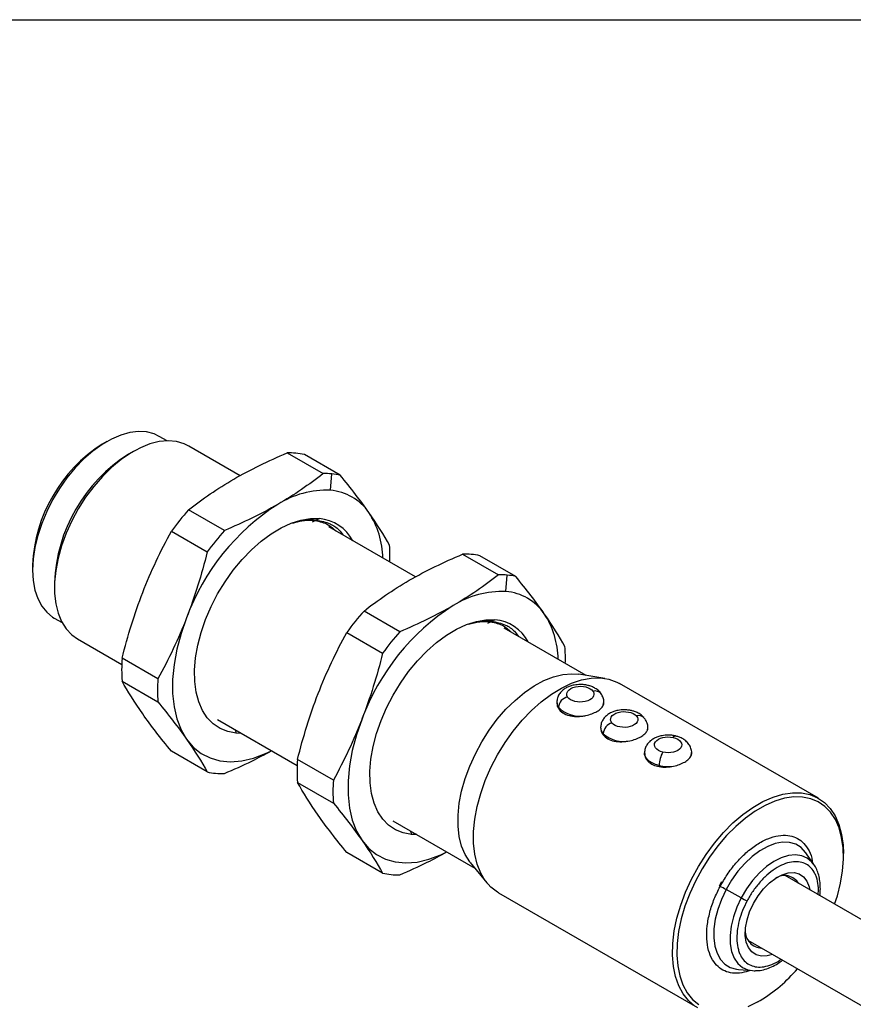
# Model space of a CAD drawing. Header units: millimetres. Extents: x 10 to 410, y 10 to 314.
# Tile 7 of 8: x 287 to 354, y 235 to 314. Entities that reach past the tile are written whole.
import ezdxf

# ---------------------------------------------------------------- set-up
doc = ezdxf.new("R2010")
doc.units = ezdxf.units.MM
doc.header["$LTSCALE"] = 1.5
doc.layers.add('TEXT', color=140, linetype='Continuous', lineweight=25)

msp = doc.modelspace()

# ---------------------------------------------------------------- linework, layer by layer
for p, q in [((298.519, 280.356), (297.886, 280.721)), ((293.653, 280.302), (293.294, 280.094)), ((304.409, 277.542), (300.262, 279.937)), ((295.774, 279.492), (295.415, 279.284)), ((308.196, 279.38), (311.088, 277.711)), ((312.477, 277.586), (309.585, 279.256)), ((311.68, 276.368), (311.8, 277.693)), ((303.143, 273.124), (300.251, 274.794)), ((310.796, 274.09), (310.55, 273.973)), ((310.237, 273.825), (310.458, 273.93)), ((318.552, 269.378), (311.551, 273.42)), ((298.861, 273.065), (301.753, 271.395)), ((322.338, 271.216), (325.23, 269.547)), ((326.62, 269.422), (323.727, 271.092)), ((287.668, 270.349), (287.668, 269.934)), ((325.822, 268.204), (325.942, 269.529)), ((289.43, 268.917), (289.43, 268.502)), ((289.422, 266.058), (290.055, 265.693)), ((317.285, 264.96), (314.393, 266.63)), ((324.379, 265.661), (324.6, 265.766)), ((324.938, 265.926), (324.692, 265.809)), ((332.307, 261.437), (325.693, 265.255)), ((313.003, 264.901), (315.895, 263.231)), ((291.289, 264.394), (294.862, 262.331)), ((297.78, 261.156), (294.888, 262.826)), ((333.812, 261.199), (331.721, 261.53)), ((294.888, 260.973), (297.78, 259.304)), ((351.023, 251.53), (334.982, 260.79)), ((329.932, 259.271), (329.932, 259.236)), ((333.678, 259.01), (333.712, 259.236)), ((333.732, 259.235), (333.732, 259.271)), ((330.062, 258.872), (330.062, 258.785)), ((302.578, 257.877), (309.004, 254.167)), ((304.004, 257.054), (304.078, 256.776)), ((304.51, 256.761), (304.078, 256.776)), ((333.468, 257.23), (333.468, 257.195)), ((333.668, 256.739), (333.668, 256.643)), ((337.268, 257.195), (337.268, 257.23)), ((301.753, 253.651), (298.861, 255.321)), ((337.003, 255.188), (337.003, 255.154)), ((340.749, 254.928), (340.783, 255.154)), ((340.803, 255.153), (340.803, 255.188)), ((311.923, 252.992), (309.031, 254.662)), ((338.187, 254.084), (338.187, 254.173)), ((309.031, 252.809), (311.923, 251.139)), ((316.72, 249.713), (323.334, 245.895)), ((318.146, 248.89), (318.22, 248.612)), ((318.652, 248.597), (318.22, 248.612)), ((315.895, 245.487), (313.003, 247.157)), ((350.661, 246.183), (350.017, 247.119)), ((353.043, 246.858), (353.043, 247.066)), ((322.961, 246.355), (324.294, 244.71)), ((350.661, 246.183), (350.613, 246.249)), ((343.2, 244.788), (343.017, 244.439)), ((403.123, 213.658), (348.332, 245.289)), ((325.233, 243.902), (341.274, 234.642)), ((344.798, 243.5), (343.575, 244.17)), ((345.332, 240.093), (400.124, 208.462)), ((344.59, 237.719), (345.723, 237.629)), ((346.149, 235.125), (346.329, 235.229))]:
    msp.add_line(p, q)
at = {"flags": 128}
for points in [[(297.886, 280.721), (297.47, 280.919), (296.861, 281.078), (296.203, 281.116), (295.504, 281.032), (294.776, 280.827), (294.03, 280.506), (293.278, 280.072), (292.532, 279.532), (291.804, 278.896), (291.105, 278.173), (290.447, 277.375), (289.838, 276.513), (289.29, 275.603), (288.811, 274.657), (288.408, 273.692), (288.088, 272.721), (287.856, 271.762), (287.715, 270.828), (287.668, 269.934), (287.715, 269.095), (287.856, 268.324), (288.088, 267.632), (288.408, 267.032), (288.811, 266.531), (289.29, 266.139), (289.422, 266.058)], [(300.262, 279.937), (299.904, 280.113), (299.28, 280.296), (298.604, 280.357), (297.884, 280.293), (297.133, 280.106), (296.361, 279.799), (295.58, 279.376), (294.802, 278.844), (294.039, 278.21), (293.302, 277.485), (292.603, 276.679), (291.952, 275.805), (291.358, 274.876), (290.832, 273.905), (290.381, 272.908), (290.011, 271.9), (289.729, 270.896), (289.538, 269.911), (289.442, 268.96), (289.442, 268.058), (289.538, 267.218), (289.729, 266.453), (290.011, 265.775), (290.381, 265.194), (290.832, 264.718), (291.289, 264.394)], [(304.078, 256.776), (303.401, 256.902), (302.784, 257.152), (302.234, 257.523), (301.759, 258.01), (301.368, 258.604), (301.065, 259.298), (300.855, 260.082), (300.741, 260.944), (300.725, 261.871), (300.806, 262.85), (300.985, 263.866), (301.257, 264.906), (301.619, 265.953), (302.067, 266.993), (302.592, 268.01), (303.188, 268.989), (303.847, 269.917), (304.557, 270.779), (305.31, 271.563), (306.093, 272.258), (306.896, 272.853), (307.707, 273.34), (308.515, 273.712), (309.306, 273.963), (310.07, 274.09), (310.796, 274.09)], [(300.088, 266.09), (299.646, 264.816), (299.308, 263.551), (299.081, 262.311), (298.966, 261.113), (298.966, 259.973), (299.081, 258.908), (299.308, 257.93), (299.646, 257.054), (300.088, 256.292)], [(318.22, 248.612), (317.544, 248.738), (316.926, 248.988), (316.376, 249.359), (315.902, 249.846), (315.51, 250.44), (315.207, 251.134), (314.997, 251.918), (314.883, 252.779), (314.867, 253.707), (314.949, 254.686), (315.127, 255.702), (315.399, 256.742), (315.762, 257.789), (316.209, 258.829), (316.734, 259.846), (317.331, 260.825), (317.989, 261.753), (318.699, 262.615), (319.452, 263.399), (320.235, 264.094), (321.039, 264.689), (321.85, 265.176), (322.657, 265.548), (323.448, 265.799), (324.212, 265.925), (324.938, 265.926)], [(322.961, 246.355), (322.916, 246.411), (322.547, 246.993), (322.265, 247.671), (322.074, 248.436), (321.978, 249.276), (321.978, 250.178), (322.074, 251.128), (322.265, 252.113), (322.547, 253.117), (322.916, 254.126), (323.368, 255.123), (323.894, 256.093), (324.487, 257.022), (325.139, 257.897), (325.838, 258.703), (326.575, 259.428), (327.338, 260.061), (328.116, 260.594), (328.897, 261.017), (329.669, 261.324), (330.42, 261.511), (331.139, 261.574), (331.721, 261.53)], [(325.233, 243.902), (325.161, 243.945), (324.627, 244.351), (324.171, 244.87), (323.798, 245.494), (323.514, 246.214), (323.322, 247.02), (323.225, 247.901), (323.225, 248.844), (323.322, 249.837), (323.514, 250.865), (323.798, 251.913), (324.171, 252.967), (324.627, 254.013), (325.161, 255.036), (325.763, 256.02), (326.427, 256.953), (327.142, 257.822), (327.899, 258.613), (328.687, 259.317), (329.495, 259.922), (330.312, 260.422), (331.125, 260.808), (331.924, 261.075), (332.698, 261.219), (333.436, 261.239), (334.126, 261.135), (334.761, 260.906), (334.982, 260.79)], [(314.231, 257.926), (313.788, 256.652), (313.45, 255.387), (313.223, 254.146), (313.108, 252.949), (313.108, 251.809), (313.223, 250.744), (313.45, 249.766), (313.788, 248.89), (314.231, 248.128)], [(339.318, 256.43), (339.377, 256.501), (339.433, 256.544), (339.486, 256.557), (339.501, 256.555)], [(300.088, 256.292), (300.631, 255.653), (301.265, 255.146), (301.983, 254.778), (302.774, 254.555), (303.629, 254.478), (304.535, 254.55), (305.48, 254.769), (306.452, 255.132), (306.935, 255.362)], [(338.187, 254.173), (337.886, 254.262), (337.618, 254.38), (337.391, 254.525), (337.211, 254.69), (337.085, 254.87), (337.016, 255.061), (337.003, 255.191)], [(340.803, 255.186), (340.8, 255.121), (340.749, 254.928)], [(341.061, 234.775), (340.547, 235.211), (340.111, 235.757), (339.759, 236.405), (339.498, 237.148), (339.329, 237.974), (339.257, 238.871), (339.281, 239.828), (339.402, 240.831), (339.617, 241.865), (339.924, 242.916), (340.318, 243.97), (340.795, 245.011), (341.346, 246.026), (341.965, 246.999), (342.642, 247.917), (343.369, 248.767), (344.135, 249.537), (344.929, 250.217), (345.74, 250.797), (346.557, 251.269), (347.368, 251.625), (348.162, 251.862), (348.927, 251.976), (349.654, 251.965), (350.332, 251.829), (350.95, 251.57), (351.502, 251.192), (351.978, 250.701), (352.372, 250.103), (352.679, 249.406), (352.895, 248.62), (353.015, 247.757), (353.043, 247.066)], [(352.333, 242.979), (352.55, 243.66), (352.805, 244.677), (352.969, 245.671), (353.04, 246.627), (353.016, 247.531), (352.899, 248.372), (352.689, 249.137), (352.39, 249.816), (352.006, 250.399), (351.542, 250.878), (351.005, 251.245), (350.402, 251.497), (349.742, 251.63), (349.035, 251.64), (348.289, 251.53), (347.516, 251.299), (346.726, 250.952), (345.93, 250.493), (345.14, 249.928), (344.367, 249.266), (343.621, 248.515), (342.913, 247.687), (342.253, 246.793), (341.651, 245.845), (341.114, 244.857), (340.65, 243.843), (340.266, 242.817), (339.967, 241.793), (339.757, 240.786), (339.64, 239.809), (339.616, 238.878), (339.687, 238.003), (339.851, 237.199), (340.105, 236.476), (340.448, 235.844), (340.872, 235.312), (341.373, 234.888)], [(314.231, 248.128), (314.773, 247.489), (315.407, 246.982), (316.125, 246.614), (316.916, 246.391), (317.771, 246.314), (318.677, 246.386), (319.622, 246.605), (320.594, 246.968), (321.077, 247.198)], [(350.017, 247.119), (349.985, 247.164), (349.626, 247.547), (349.192, 247.815), (348.693, 247.96), (348.141, 247.98), (347.551, 247.873), (346.936, 247.643), (346.311, 247.294), (345.693, 246.837), (345.096, 246.281), (344.535, 245.64), (344.023, 244.931), (343.575, 244.17)], [(350.613, 246.249), (350.503, 246.383), (350.126, 246.702), (349.678, 246.9), (349.171, 246.973), (348.618, 246.919), (348.035, 246.738), (347.438, 246.436), (346.843, 246.022), (346.267, 245.505), (345.724, 244.902), (345.23, 244.227), (344.798, 243.5)], [(345.781, 243.034), (346.157, 243.654), (346.593, 244.217), (347.074, 244.701), (347.58, 245.088), (348.093, 245.362), (348.592, 245.513), (349.058, 245.536), (349.474, 245.43), (349.823, 245.198), (350.093, 244.849), (350.272, 244.397), (350.325, 244.138)], [(343.575, 244.17), (343.199, 243.377), (342.906, 242.571), (342.703, 241.772), (342.595, 240.999), (342.585, 240.272), (342.672, 239.609), (342.855, 239.025), (343.13, 238.535), (343.488, 238.152), (343.922, 237.884), (344.421, 237.739), (344.59, 237.719)], [(344.798, 243.5), (344.441, 242.74), (344.167, 241.968), (343.984, 241.204), (343.898, 240.471), (343.91, 239.788), (344.021, 239.173), (344.227, 238.643), (344.522, 238.213), (344.899, 237.894), (345.347, 237.696), (345.723, 237.629)], [(347.325, 238.942), (346.892, 238.818), (346.426, 238.795), (346.01, 238.901), (345.661, 239.133), (345.391, 239.482), (345.212, 239.934), (345.131, 240.471), (345.149, 241.074), (345.268, 241.719), (345.481, 242.38), (345.781, 243.034)], [(345.723, 237.629), (345.855, 237.623), (345.925, 237.623)], [(346.148, 235.124), (345.333, 234.709)], [(345.534, 234.824), (346.328, 235.228), (346.328, 235.228)]]:
    msp.add_lwpolyline(points, dxfattribs=at)
for centre, radius, start, end in [((299.885, 269.793), 12.229, 122.61121, 177.39417), ((302.365, 268.361), 12.947, 122.46711, 177.53827), ((308.418, 274.038), 5.347, 77.39392, 92.38705), ((311.303, 272.051), 5.664, 84.96489, 92.17473), ((311.355, 272.653), 5.06, 77.18329, 84.95622), ((311.377, 269.011), 7.363, 87.64224, 122.34928), ((311.357, 272.223), 4.157, 34.44136, 85.54789), ((316.21, 260.541), 21.398, 138.23458, 144.17627), ((317.394, 259.703), 18.447, 122.66893, 159.74192), ((310.511, 270.747), 3.355, 27.65823, 85.13063), ((308.903, 270.77), 7.005, 1.10182, 32.89393), ((319.103, 258.872), 21.398, 138.23458, 144.17627), ((304.406, 271.021), 12.079, 357.8914, 4.33775), ((322.561, 265.874), 5.347, 77.39392, 92.38705), ((325.445, 263.887), 5.664, 84.96489, 92.17473), ((325.497, 264.488), 5.06, 77.18329, 84.95622), ((325.519, 260.847), 7.363, 87.64224, 122.34928), ((325.499, 264.059), 4.157, 34.44136, 85.54789), ((331.536, 251.539), 18.447, 122.66893, 159.74192), ((330.353, 252.377), 21.398, 138.23458, 144.17627), ((323.045, 262.606), 7.005, 1.10182, 32.89393), ((324.653, 262.583), 3.355, 27.65823, 85.13063), ((333.245, 250.707), 21.398, 138.23458, 144.17627), ((318.548, 262.856), 12.079, 357.8914, 4.33775), ((307.336, 261.9), 12.482, 175.74339, 184.25661), ((310.228, 260.23), 12.482, 175.74339, 184.25661), ((330.985, 258.783), 0.927, 101.02556, 174.50212), ((333.039, 259.571), 0.611, 38.13862, 107.35547), ((330.638, 259.28), 0.706, 180.4096, 215.28749), ((333.07, 259.273), 0.662, 336.62132, 359.41371), ((331.773, 260.538), 2.388, 224.22772, 282.3403), ((336.555, 257.64), 0.564, 44.73141, 111.14141), ((334.644, 256.655), 0.979, 105.39481, 175.05884), ((334.213, 257.248), 0.746, 181.31263, 223.03462), ((335.325, 258.627), 2.512, 228.72906, 281.32719), ((336.604, 257.232), 0.664, 336.65784, 359.64729), ((340.327, 254.158), 2.14, 149.20833, 179.60435), ((321.478, 253.736), 12.482, 175.74339, 184.25661), ((338.905, 257.303), 3.212, 257.08434, 278.04822), ((302.876, 258.585), 5.06, 257.18329, 264.95622), ((302.928, 259.187), 5.664, 264.96489, 272.17473), ((324.37, 252.066), 12.482, 175.74339, 184.25661), ((317.018, 250.421), 5.06, 257.18329, 264.95622), ((317.07, 251.023), 5.664, 264.96489, 272.17473), ((348.299, 243.964), 1.334, 30.77574, 123.72197), ((340.031, 237.779), 7.307, 60.99626, 65.19567), ((348.342, 249.891), 7.307, 240.99626, 245.19567), ((346.488, 240.807), 1.357, 177.31078, 268.20225), ((340.145, 245.546), 12.028, 300.93175, 319.80637)]:
    msp.add_arc(centre, radius, start, end)
for points in [[(303.901, 277.273), (305.234, 278.042), (306.676, 278.738), (308.196, 279.38)], [(300.251, 274.794), (301.364, 275.671), (302.569, 276.503), (303.901, 277.273)], [(311.088, 277.711), (309.975, 276.833), (308.77, 276.001), (307.437, 275.232)], [(314.785, 274.575), (314.119, 275.523), (313.339, 276.533), (312.477, 277.586)], [(307.437, 275.232), (306.104, 274.462), (304.662, 273.767), (303.143, 273.124)], [(316.45, 271.934), (315.995, 272.753), (315.452, 273.626), (314.785, 274.575)], [(296.553, 268.131), (297.219, 269.849), (298, 271.486), (298.861, 273.065)], [(301.753, 271.395), (301.298, 269.582), (300.755, 267.808), (300.088, 266.09)], [(318.044, 269.109), (319.376, 269.878), (320.818, 270.573), (322.338, 271.216)], [(325.23, 269.547), (324.117, 268.669), (322.912, 267.837), (321.579, 267.068)], [(328.928, 266.41), (328.261, 267.359), (327.481, 268.369), (326.62, 269.422)], [(314.393, 266.63), (315.506, 267.507), (316.711, 268.339), (318.044, 269.109)], [(294.888, 262.826), (295.343, 264.64), (295.887, 266.414), (296.553, 268.131)], [(321.579, 267.068), (320.246, 266.298), (318.804, 265.603), (317.285, 264.96)], [(300.088, 266.09), (299.422, 264.373), (298.642, 262.736), (297.78, 261.156)], [(330.592, 263.77), (330.137, 264.589), (329.594, 265.462), (328.928, 266.41)], [(310.695, 259.967), (311.362, 261.685), (312.142, 263.322), (313.003, 264.901)], [(315.895, 263.231), (315.44, 261.418), (314.897, 259.644), (314.231, 257.926)], [(296.553, 258.333), (295.887, 259.281), (295.343, 260.154), (294.888, 260.973)], [(309.031, 254.662), (309.486, 256.476), (310.029, 258.249), (310.695, 259.967)], [(297.78, 259.304), (298.642, 258.25), (299.422, 257.24), (300.088, 256.292)], [(298.861, 255.321), (298, 256.375), (297.219, 257.384), (296.553, 258.333)], [(314.231, 257.926), (313.564, 256.208), (312.784, 254.572), (311.923, 252.992)], [(300.088, 256.292), (300.755, 255.343), (301.298, 254.471), (301.753, 253.651)], [(310.695, 250.169), (310.029, 251.117), (309.486, 251.99), (309.031, 252.809)], [(311.923, 251.139), (312.784, 250.086), (313.564, 249.076), (314.231, 248.128)], [(313.003, 247.157), (312.142, 248.211), (311.362, 249.22), (310.695, 250.169)], [(314.231, 248.128), (314.897, 247.179), (315.44, 246.306), (315.895, 245.487)]]:
    msp.add_open_spline(points, degree=3)
for points, knots in [([(308.65, 273.728), (308.985, 273.839), (309.311, 273.914), (309.946, 273.997), (310.255, 274.003), (310.55, 273.973)], [0, 0, 0, 0, 0.5, 0.5, 1, 1, 1, 1]), ([(308.65, 273.728), (308.971, 273.831), (309.282, 273.899), (309.886, 273.967), (310.179, 273.966), (310.458, 273.93)], [0, 0, 0, 0, 0.5, 0.5, 1, 1, 1, 1]), ([(310.458, 273.93), (310.821, 273.848), (311.455, 273.706), (311.922, 273.275), (312.121, 273.091)], [0, 0, 0, 0, 0.5737141, 1, 1, 1, 1]), ([(310.55, 273.973), (310.93, 273.895), (311.609, 273.755), (312.313, 273.283), (312.605, 272.892), (312.711, 272.75)], [0, 0, 0, 0, 0.447487, 0.79995, 1, 1, 1, 1]), ([(322.793, 265.564), (323.127, 265.675), (323.453, 265.75), (324.088, 265.833), (324.397, 265.839), (324.692, 265.809)], [0, 0, 0, 0, 0.5, 0.5, 1, 1, 1, 1]), ([(322.793, 265.564), (323.113, 265.667), (323.424, 265.735), (324.028, 265.803), (324.321, 265.802), (324.6, 265.766)], [0, 0, 0, 0, 0.5, 0.5, 1, 1, 1, 1]), ([(324.6, 265.766), (324.964, 265.684), (325.597, 265.542), (326.064, 265.111), (326.263, 264.927)], [0, 0, 0, 0, 0.573714, 1, 1, 1, 1]), ([(324.692, 265.809), (325.072, 265.731), (325.752, 265.59), (326.455, 265.119), (326.747, 264.728), (326.853, 264.586)], [0, 0, 0, 0, 0.447487, 0.79995, 1, 1, 1, 1]), ([(331.832, 260.706), (331.667, 260.697), (331.438, 260.686), (331.117, 260.611), (330.86, 260.524), (330.581, 260.379), (330.326, 260.183), (330.115, 259.929), (329.964, 259.621), (329.943, 259.393), (329.933, 259.278)], [0, 0, 0, 0, 0.175732, 0.245163, 0.359981, 0.477814, 0.603858, 0.733514, 0.865774, 1, 1, 1, 1]), ([(330.807, 259.693), (330.587, 260.02), (330.867, 260.388), (331.998, 260.643), (332.636, 260.481), (332.857, 260.154)], [0, 0, 0, 0, 0.5, 0.5, 1, 1, 1, 1]), ([(333.519, 259.947), (333.517, 259.951), (333.46, 260.067), (333.269, 260.24), (332.985, 260.44), (332.695, 260.565), (332.415, 260.646), (332.133, 260.696), (331.932, 260.702), (331.832, 260.706)], [0, 0, 0, 0, 0.008434, 0.210661, 0.406245, 0.571558, 0.702466, 0.851991, 1, 1, 1, 1]), ([(332.857, 260.154), (333.078, 259.828), (332.797, 259.459), (331.666, 259.205), (331.028, 259.367), (330.807, 259.693)], [0, 0, 0, 0, 0.5, 0.5, 1, 1, 1, 1]), ([(333.731, 259.263), (333.731, 259.265), (333.751, 259.39), (333.69, 259.64), (333.575, 259.847), (333.519, 259.947)], [0, 0, 0, 0, 0.009426, 0.524365, 1, 1, 1, 1]), ([(329.957, 259.236), (329.954, 259.145), (329.949, 258.989), (330.029, 258.845), (330.062, 258.785)], [0, 0, 0, 0, 0.5828638, 1, 1, 1, 1]), ([(332.283, 258.205), (332.452, 258.241), (332.612, 258.288), (332.913, 258.401), (333.052, 258.466), (333.296, 258.606), (333.402, 258.683), (333.572, 258.842), (333.637, 258.925), (333.678, 259.01)], [0, 0, 0, 0, 0.25, 0.25, 0.5, 0.5, 0.75, 0.75, 1, 1, 1, 1]), ([(330.062, 258.785), (330.144, 258.65), (330.267, 258.526), (330.57, 258.327), (330.755, 258.249), (331.058, 258.174), (331.165, 258.156), (331.383, 258.132), (331.493, 258.127), (331.719, 258.129), (331.834, 258.137), (332.061, 258.163), (332.173, 258.181), (332.283, 258.205)], [0, 0, 0, 0, 0.25, 0.25, 0.5, 0.5, 0.625, 0.625, 0.75, 0.75, 0.875, 0.875, 1, 1, 1, 1]), ([(335.368, 258.665), (335.203, 258.656), (334.973, 258.645), (334.652, 258.57), (334.395, 258.482), (334.117, 258.338), (333.862, 258.142), (333.651, 257.888), (333.499, 257.579), (333.478, 257.349), (333.468, 257.233)], [0, 0, 0, 0, 0.175397, 0.244695, 0.359295, 0.476903, 0.602707, 0.732115, 0.864123, 1, 1, 1, 1]), ([(334.384, 257.599), (334.112, 257.912), (334.333, 258.294), (335.419, 258.607), (336.08, 258.48), (336.352, 258.167)], [0, 0, 0, 0, 0.5, 0.5, 1, 1, 1, 1]), ([(336.352, 258.167), (336.623, 257.853), (336.402, 257.471), (335.316, 257.158), (334.655, 257.285), (334.384, 257.599)], [0, 0, 0, 0, 0.5, 0.5, 1, 1, 1, 1]), ([(336.947, 258.03), (336.9, 258.087), (336.775, 258.236), (336.517, 258.397), (336.231, 258.524), (335.95, 258.605), (335.668, 258.655), (335.468, 258.661), (335.368, 258.665)], [0, 0, 0, 0, 0.133032, 0.347852, 0.529422, 0.673204, 0.837434, 1, 1, 1, 1]), ([(337.267, 257.226), (337.267, 257.227), (337.286, 257.351), (337.216, 257.598), (337.102, 257.872), (336.982, 257.994), (336.947, 258.03)], [0, 0, 0, 0, 0.002215, 0.424044, 0.831227, 1, 1, 1, 1]), ([(333.494, 257.195), (333.489, 257.113), (333.479, 256.919), (333.599, 256.744), (333.668, 256.643)], [0, 0, 0, 0, 0.4202658, 1, 1, 1, 1]), ([(333.668, 256.643), (333.763, 256.522), (333.892, 256.415), (334.201, 256.244), (334.377, 256.181), (334.767, 256.099), (334.973, 256.083), (335.398, 256.093), (335.611, 256.12), (335.819, 256.164)], [0, 0, 0, 0, 0.25, 0.25, 0.5, 0.5, 0.75, 0.75, 1, 1, 1, 1]), ([(335.819, 256.164), (335.988, 256.2), (336.147, 256.247), (336.448, 256.36), (336.587, 256.425), (336.831, 256.565), (336.938, 256.642), (337.107, 256.801), (337.172, 256.884), (337.213, 256.969)], [0, 0, 0, 0, 0.25, 0.25, 0.5, 0.5, 0.75, 0.75, 1, 1, 1, 1]), ([(338.903, 256.624), (338.739, 256.615), (338.509, 256.604), (338.188, 256.529), (337.931, 256.441), (337.652, 256.297), (337.398, 256.101), (337.186, 255.847), (337.035, 255.538), (337.014, 255.309), (337.004, 255.194)], [0, 0, 0, 0, 0.17554, 0.244895, 0.359588, 0.477292, 0.603198, 0.732712, 0.864828, 1, 1, 1, 1]), ([(337.213, 256.969), (337.25, 257.039), (337.289, 257.115), (337.265, 257.189), (337.263, 257.194)], [0, 0, 0, 0, 0.937466, 1, 1, 1, 1]), ([(338.488, 255.254), (337.926, 255.386), (337.655, 255.757), (338.113, 256.406), (338.756, 256.562), (339.318, 256.43)], [0, 0, 0, 0, 0.5, 0.5, 1, 1, 1, 1]), ([(339.502, 256.555), (339.5, 256.555), (339.404, 256.583), (339.203, 256.612), (339.003, 256.62), (338.903, 256.624)], [0, 0, 0, 0, 0.010172, 0.507607, 1, 1, 1, 1]), ([(340.803, 255.183), (340.803, 255.185), (340.822, 255.309), (340.755, 255.56), (340.597, 255.891), (340.346, 256.161), (340.054, 256.357), (339.769, 256.484), (339.583, 256.533), (339.502, 256.555)], [0, 0, 0, 0, 0.002011, 0.187723, 0.366987, 0.552251, 0.731429, 0.882874, 1, 1, 1, 1]), ([(339.318, 256.43), (339.88, 256.298), (340.151, 255.927), (339.693, 255.278), (339.051, 255.121), (338.488, 255.254)], [0, 0, 0, 0, 0.5, 0.5, 1, 1, 1, 1]), ([(303.143, 253.527), (303.893, 253.852), (305.214, 254.425), (306.412, 255.081), (306.929, 255.365)], [0, 0, 0, 0, 0.568101, 1, 1, 1, 1]), ([(337.028, 255.154), (337.027, 255.064), (337.024, 254.831), (337.263, 254.492), (337.666, 254.209), (338.021, 254.124), (338.187, 254.084)], [0, 0, 0, 0, 0.183694, 0.470495, 0.75369, 1, 1, 1, 1]), ([(339.354, 254.123), (339.523, 254.159), (339.683, 254.206), (339.984, 254.319), (340.123, 254.384), (340.367, 254.524), (340.474, 254.601), (340.643, 254.76), (340.708, 254.843), (340.749, 254.928)], [0, 0, 0, 0, 0.25, 0.25, 0.5, 0.5, 0.75, 0.75, 1, 1, 1, 1]), ([(338.187, 254.084), (338.371, 254.052), (338.566, 254.041), (338.962, 254.056), (339.162, 254.082), (339.354, 254.123)], [0, 0, 0, 0, 0.5, 0.5, 1, 1, 1, 1]), ([(343.097, 244.413), (343.282, 244.736), (343.662, 245.402), (344.373, 246.325), (345.183, 247.157), (346.06, 247.831), (346.947, 248.301), (347.791, 248.544), (348.546, 248.565), (349.197, 248.39), (349.754, 248.033), (350.194, 247.471), (350.467, 246.9), (350.523, 246.476), (350.538, 246.361)], [0, 0, 0, 0, 0.082241, 0.169407, 0.260198, 0.352916, 0.445633, 0.536424, 0.62359, 0.705831, 0.788072, 0.875239, 0.966029, 1, 1, 1, 1]), ([(317.285, 245.363), (318.035, 245.688), (319.357, 246.261), (320.554, 246.917), (321.071, 247.201)], [0, 0, 0, 0, 0.568101, 1, 1, 1, 1]), ([(351.007, 243.745), (351.019, 243.932), (351.049, 244.39), (350.955, 244.903), (350.816, 245.314), (350.641, 245.665), (350.36, 246.018), (349.933, 246.295), (349.43, 246.429), (348.853, 246.409), (348.215, 246.226), (347.537, 245.867), (346.978, 245.436), (346.552, 245.029), (346.162, 244.601), (345.711, 244.021), (345.421, 243.512), (345.276, 243.258)], [0, 0, 0, 0, 0.057039, 0.139595, 0.180045, 0.220539, 0.295944, 0.371394, 0.446798, 0.522248, 0.603089, 0.685645, 0.768201, 0.80865, 0.849145, 0.924561, 1, 1, 1, 1]), ([(351.139, 243.668), (351.146, 243.718), (351.179, 243.949), (351.185, 244.349), (351.152, 244.859), (351.056, 245.343), (350.892, 245.788), (350.739, 246.096), (350.621, 246.231), (350.601, 246.254)], [0, 0, 0, 0, 0.048154, 0.225733, 0.406346, 0.58941, 0.774591, 0.962069, 1, 1, 1, 1]), ([(345.524, 237.645), (345.301, 237.57), (344.805, 237.405), (344.11, 237.402), (343.458, 237.572), (342.904, 237.933), (342.454, 238.487), (342.14, 239.243), (341.995, 240.17), (342.031, 241.217), (342.244, 242.313), (342.596, 243.395), (342.933, 244.08), (343.097, 244.413)], [0, 0, 0, 0, 0.07517, 0.167276, 0.254176, 0.341077, 0.433183, 0.529117, 0.627088, 0.725059, 0.820994, 0.9131, 1, 1, 1, 1]), ([(345.276, 243.258), (345.147, 242.996), (344.89, 242.473), (344.624, 241.647), (344.462, 240.818), (344.434, 240.02), (344.528, 239.428), (344.668, 239.017), (344.843, 238.666), (345.124, 238.314), (345.551, 238.036), (346.054, 237.902), (346.631, 237.92), (347.268, 238.115), (347.746, 238.334), (347.992, 238.526), (348.015, 238.544)], [0, 0, 0, 0, 0.0792642, 0.158552, 0.243518, 0.3302871, 0.4170562, 0.4595699, 0.5021313, 0.5813835, 0.6606837, 0.739936, 0.8192362, 0.9042022, 0.9909713, 1, 1, 1, 1]), ([(345.956, 237.634), (346.04, 237.633), (346.293, 237.63), (346.729, 237.73), (347.249, 237.923), (347.723, 238.171), (348.014, 238.382), (348.139, 238.473)], [0, 0, 0, 0, 0.1189445, 0.3561562, 0.5924478, 0.8256032, 1, 1, 1, 1])]:
    msp.add_open_spline(points, degree=3, knots=knots)
at = {"layer": 'TEXT'}
msp.add_line((9.525, 314.325), (409.575, 314.325), dxfattribs=at)

doc.saveas('drawing.dxf')
